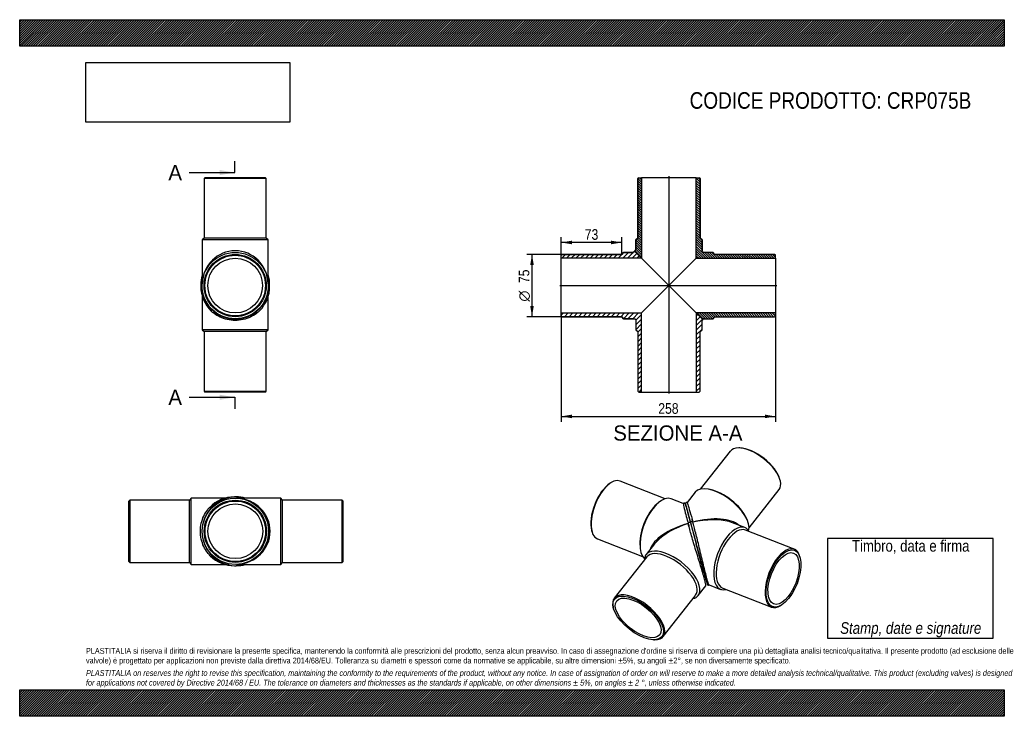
# Model space of a CAD drawing. Header units: millimetres. Extents: x 0 to 1188, y 0 to 840.
import ezdxf
from ezdxf.enums import TextEntityAlignment as Align
from ezdxf.lldxf.tags import DXFTag

# ---------------------------------------------------------------- set-up
doc = ezdxf.new("R2010")
doc.units = ezdxf.units.MM
doc.header["$LTSCALE"] = 4
for name, color, linetype in [('CRP075B', 7, 'Continuous'), ('CRP075B_MIR1', 7, 'Continuous'), ('Default', 7, 'Continuous'), ('DV3_Default', 7, 'Continuous')]:
    doc.layers.add(name, color=color, linetype=linetype)
doc.styles.add('SEACAD_Arial_Narrow', font='ARIALN.TTF')
doc.styles.add('SEACAD_Solid_Edge_ANSI', font='seans.ttf')
doc.styles.add('SEACAD_Solid_Edge_ANSI1_Symbols', font='semeca1.ttf')
tags = doc.linetypes.add('CENTER2', pattern=[28.575, 19.05, -3.175, 3.175, -3.175]).pattern_tags.tags
tags[10:11] = [DXFTag(74, 4), DXFTag(75, 0), DXFTag(340, '0'), DXFTag(46, 0.0), DXFTag(50, 0.0), DXFTag(44, 0.0), DXFTag(45, 0.0)]
tags[8:9] = [DXFTag(74, 4), DXFTag(75, 0), DXFTag(340, '0'), DXFTag(46, 0.0), DXFTag(50, 0.0), DXFTag(44, 0.0), DXFTag(45, 0.0)]
tags[6:7] = [DXFTag(74, 4), DXFTag(75, 0), DXFTag(340, '0'), DXFTag(46, 0.0), DXFTag(50, 0.0), DXFTag(44, 0.0), DXFTag(45, 0.0)]
tags[4:5] = [DXFTag(74, 4), DXFTag(75, 0), DXFTag(340, '0'), DXFTag(46, 0.0), DXFTag(50, 0.0), DXFTag(44, 0.0), DXFTag(45, 0.0)]
doc.dimstyles.new('Plastitalia', dxfattribs={"dimtxt": 12.8, "dimasz": 12.8, "dimexe": 6.4, "dimexo": 0, "dimgap": 3.2, "dimtad": 1, "dimdec": 0, "dimtxsty": 'SEACAD_Arial_Narrow', "dimblk1": '_SE_FILLED', "dimblk2": '_SE_FILLED', "dimsah": 1, "dimcen": 6.4, "dimadec": 0, "dimazin": 0, "dimtfac": 0.7, "dimtdec": 1, "dimtmove": 0, "dimatfit": 3, "dimfxl": 1, "dimtolj": 1, "dimarcsym": 0})
picture_1 = doc.add_image_def('image1.jpg', size_in_pixel=(4302, 1260))

# ---------------------------------------------------------------- blocks, each defined once
blk = doc.blocks.new('SE')
at = {"layer": 'CRP075B', "color": 7, "linetype": 'Continuous'}
for p, q in [((220, 507.3), (220, 465.9)), ((300, 465.9), (300, 507.3)), ((300, 465.9), (220, 465.9)), ((220, 465.9), (222.5, 463.9)), ((297.5, 463.9), (222.5, 463.9)), ((222.5, 463.9), (222.5, 391.9)), ((297.5, 463.9), (300, 465.9)), ((297.5, 391.9), (297.5, 463.9)), ((222.5, 391.9), (297.5, 391.9)), ((222.5, 391.9), (223.5, 390.9)), ((296.5, 390.9), (223.5, 390.9)), ((296.5, 390.9), (297.5, 391.9))]:
    blk.add_line(p, q, dxfattribs=at)
for centre, start, end in [((260, 519), 177.9089, 180.8429), ((260, 518.4), 180.0054, 226.0197), ((260.1, 518.4), 315.428, 359.9944), ((260, 519), 359.1571, 2.1569)]:
    blk.add_arc(centre, 41.5, start, end, dxfattribs=at)
for centre, major_axis, start_param, end_param in [((220, 518.4), (1.5, 0), 2.988963, 3.143587), ((300, 518.4), (-1.5, 0), 3.139598, 3.317036)]:
    blk.add_ellipse(centre, major_axis=major_axis, ratio=0.707107, start_param=start_param, end_param=end_param, dxfattribs=at)
blk.add_open_spline([(289.6, 489.2), (288.4, 488), (287.1, 486.8), (283.4, 484.1), (281, 482.6), (275.7, 480.1), (272.7, 479.1), (266.5, 477.7), (263.3, 477.3), (256.8, 477.3), (253.6, 477.7), (247.4, 479), (244.5, 480.1), (239.1, 482.6), (236.7, 484), (233.3, 486.6), (232.2, 487.5), (231.2, 488.5)], degree=3, knots=[0.2707126, 0.2707126, 0.2707126, 0.2707126, 0.3125, 0.3125, 0.375, 0.375, 0.4375, 0.4375, 0.5, 0.5, 0.5625, 0.5625, 0.625, 0.625, 0.6875, 0.6875, 0.7212493, 0.7212493, 0.7212493, 0.7212493], dxfattribs=at)
at = {"layer": 'CRP075B_MIR1', "color": 7, "linetype": 'Continuous'}
for p, q in [((223.5, 649.4), (222.5, 648.4)), ((297.5, 648.4), (222.5, 648.4)), ((222.5, 648.4), (222.5, 576.4)), ((296.5, 649.4), (223.5, 649.4)), ((297.5, 648.4), (296.5, 649.4)), ((297.5, 576.4), (297.5, 648.4)), ((222.5, 576.4), (220, 574.4)), ((300, 574.4), (220, 574.4)), ((220, 574.4), (220, 523.7)), ((297.5, 576.4), (222.5, 576.4)), ((300, 574.4), (297.5, 576.4)), ((300, 523.7), (300, 574.4)), ((220.1, 521.6), (220.1, 521.6)), ((220.1, 521.5), (220.1, 521.6)), ((300, 521.6), (300, 521.6)), ((300, 521.6), (300, 521.5))]:
    blk.add_line(p, q, dxfattribs=at)
for radius in [40, 37.5, 36.5, 33]:
    blk.add_circle((260, 519.4), radius, dxfattribs=at)
for centre, radius, start, end in [((260.8, 520.5), 42.3, 164.711, 180.0459), ((259.3, 520.5), 42.3, 359.9453, 15.2732), ((260, 520.5), 41.5, 179.9978, 0.0022)]:
    blk.add_arc(centre, radius, start, end, dxfattribs=at)
for centre, major_axis, ratio, start_param, end_param in [((260, 519.4), (0, -42), 0.952381, 1.622542, 4.660643), ((220, 520.5), (1.5, 0), 0.707107, 1.534202, 3.139601), ((300, 520.5), (-1.5, 0), 0.707107, 3.143584, 4.748983)]:
    blk.add_ellipse(centre, major_axis=major_axis, ratio=ratio, start_param=start_param, end_param=end_param, dxfattribs=at)
for points in [[(220, 523.7), (220, 523), (220.1, 522.3), (220.1, 521.6)], [(300, 521.6), (300, 522.3), (300, 523), (300, 523.7)]]:
    blk.add_open_spline(points, degree=3, dxfattribs=at)
blk = doc.blocks.new('SE1')
at = {"layer": 'CRP075B', "color": 7, "linetype": 'Continuous'}
for p, q in [((206.7, 263.1), (204.7, 260.6)), ((206.7, 183.1), (206.7, 263.1)), ((248.1, 263.1), (206.7, 263.1)), ((132.7, 260.6), (131.7, 259.6)), ((131.7, 186.6), (131.7, 259.6)), ((132.7, 260.6), (132.7, 185.6)), ((204.7, 260.6), (132.7, 260.6)), ((204.7, 185.6), (204.7, 260.6)), ((131.7, 186.6), (132.7, 185.6)), ((132.7, 185.6), (204.7, 185.6)), ((204.7, 185.6), (206.7, 183.1)), ((206.7, 183.1), (248.1, 183.1))]:
    blk.add_line(p, q, dxfattribs=at)
for centre, start, end in [((259.1, 223.1), 90.0054, 136.0197), ((259.7, 223.1), 87.8629, 90.8429), ((259.1, 223.1), 225.428, 269.9944), ((259.7, 223.1), 269.1571, 272.2027)]:
    blk.add_arc(centre, 41.5, start, end, dxfattribs=at)
for centre, major_axis, start_param, end_param in [((259.1, 263.1), (0, -1.5), 2.988963, 3.143587), ((259.1, 183.1), (0, 1.5), 3.139598, 3.317036)]:
    blk.add_ellipse(centre, major_axis=major_axis, ratio=0.707107, start_param=start_param, end_param=end_param, dxfattribs=at)
blk.add_open_spline([(230, 193.6), (228.8, 194.8), (227.6, 196.1), (224.8, 199.7), (223.3, 202.2), (220.8, 207.5), (219.8, 210.5), (218.4, 216.7), (218.1, 219.9), (218.1, 226.4), (218.4, 229.6), (219.8, 235.8), (220.8, 238.7), (223.3, 244.1), (224.8, 246.5), (227.4, 249.9), (228.3, 250.9), (229.3, 252)], degree=3, knots=[0.2707126, 0.2707126, 0.2707126, 0.2707126, 0.3125, 0.3125, 0.375, 0.375, 0.4375, 0.4375, 0.5, 0.5, 0.5625, 0.5625, 0.625, 0.625, 0.6875, 0.6875, 0.7212493, 0.7212493, 0.7212493, 0.7212493], dxfattribs=at)
at = {"layer": 'CRP075B_MIR1', "color": 7, "linetype": 'Continuous'}
for p, q in [((262.3, 263.1), (262.4, 263.1)), ((262.3, 263.1), (262.3, 263.1)), ((315.2, 263.1), (264.4, 263.1)), ((315.2, 183.1), (315.2, 263.1)), ((317.2, 260.6), (315.2, 263.1)), ((317.2, 185.6), (317.2, 260.6)), ((389.2, 260.6), (317.2, 260.6)), ((389.2, 185.6), (389.2, 260.6)), ((390.2, 259.6), (389.2, 260.6)), ((390.2, 186.6), (390.2, 259.6)), ((262.4, 183.2), (262.3, 183.2)), ((262.3, 183.2), (262.3, 183.2)), ((264.4, 183.1), (315.2, 183.1)), ((315.2, 183.1), (317.2, 185.6)), ((317.2, 185.6), (389.2, 185.6)), ((389.2, 185.6), (390.2, 186.6))]:
    blk.add_line(p, q, dxfattribs=at)
for radius in [40, 37.5, 36.5, 33]:
    blk.add_circle((260.2, 223.1), radius, dxfattribs=at)
for centre, radius, start, end in [((261.3, 223.1), 41.5, 89.9978, 270.0022), ((261.3, 222.3), 42.3, 74.711, 90.0459), ((261.3, 223.9), 42.3, 269.9453, 285.2732)]:
    blk.add_arc(centre, radius, start, end, dxfattribs=at)
for centre, major_axis, ratio, start_param, end_param in [((261.3, 263.1), (0, -1.5), 0.707107, 1.534202, 3.139601), ((260.2, 223.1), (-42, 0), 0.952381, 1.622542, 4.660643), ((261.3, 183.1), (0, 1.5), 0.707107, 3.143584, 4.748983)]:
    blk.add_ellipse(centre, major_axis=major_axis, ratio=ratio, start_param=start_param, end_param=end_param, dxfattribs=at)
for points in [[(264.4, 263.1), (263.8, 263.1), (263.1, 263.1), (262.4, 263.1)], [(262.4, 183.2), (263.1, 183.2), (263.8, 183.1), (264.4, 183.1)]]:
    blk.add_open_spline(points, degree=3, dxfattribs=at)
blk = doc.blocks.new('SE3')
at = {"color": 7, "linetype": 'Continuous', "style": 'SEACAD_Solid_Edge_ANSI'}
blk.add_text('A', height=18.4, dxfattribs=at).set_placement((179.4, 664.8), align=Align.TOP_LEFT)
blk = doc.blocks.new('SE4')
at = {"color": 7, "linetype": 'Continuous', "style": 'SEACAD_Solid_Edge_ANSI'}
blk.add_text('A', height=18.4, dxfattribs=at).set_placement((179.4, 393.9), align=Align.TOP_LEFT)
blk = doc.blocks.new('SEANNOT_GROUP')
at = {"linetype": 'Continuous'}
blk.add_hatch(color=7, dxfattribs=at).paths.add_polyline_path([(241.3, 652.6), (259.7, 655.6), (241.3, 658.7)])
at = {"color": 7, "linetype": 'Continuous'}
blk.add_lwpolyline([(204.5, 655.6), (259.7, 655.6)], dxfattribs=at)
blk = doc.blocks.new('SEANNOT_GROUP1')
at = {"linetype": 'Continuous'}
blk.add_hatch(color=7, dxfattribs=at).paths.add_polyline_path([(241.3, 381.6), (259.7, 384.7), (241.3, 387.8)])
at = {"color": 7, "linetype": 'Continuous'}
blk.add_lwpolyline([(204.5, 384.7), (259.7, 384.7)], dxfattribs=at)
blk = doc.blocks.new('SE2')
at = {"layer": 'Default', "color": 7, "linetype": 'CENTER2'}
for p, q in [((259.7, 655.6), (259.7, 669.4)), ((259.7, 384.7), (259.7, 370.9))]:
    blk.add_line(p, q, dxfattribs=at)
at = {"layer": 'Default', "color": 7, "linetype": 'CENTER2', "const_width": 0.0001}
blk.add_lwpolyline([(259.7, 655.6), (259.7, 384.7)], dxfattribs=at)
at = {"layer": 'Default'}
for name in ['SE3', 'SEANNOT_GROUP', 'SE4', 'SEANNOT_GROUP1']:
    blk.add_blockref(name, (0, 0), dxfattribs=at)
blk = doc.blocks.new('SE5')
at = {"layer": 'CRP075B', "linetype": 'Continuous'}
h = blk.add_hatch(dxfattribs=at)
h.set_pattern_fill('LINE', scale=1.25984, angle=45, style=0)
edge = h.paths.add_edge_path()
edge.add_line((654.4, 556.9), (653.4, 555.9))
edge.add_line((653.4, 555.9), (653.4, 552.4))
edge.add_line((653.4, 552.4), (750.4, 552.4))
edge.add_line((750.4, 552.4), (742.8, 560))
edge.add_spline(control_points=[(742.8, 560), (742.8, 560.1), (742.6, 560.2), (742.4, 560.3), (742.3, 560.4), (742.1, 560.4), (741.9, 560.5), (741.7, 560.5), (741.6, 560.4), (741.3, 560.4), (741.2, 560.3), (741, 560.2), (740.9, 560.1), (740.7, 560), (740.6, 559.9), (740.5, 559.7), (740.4, 559.6), (740.4, 559.4)], knot_values=[0, 0, 0, 0, 0.125, 0.125, 0.25, 0.25, 0.375, 0.375, 0.5, 0.5, 0.625, 0.625, 0.75, 0.75, 0.875, 0.875, 1, 1, 1, 1], degree=3, periodic=0)
edge.add_line((740.4, 559.4), (728.4, 559.4))
edge.add_line((728.4, 559.4), (726.4, 556.9))
edge.add_line((726.4, 556.9), (654.4, 556.9))
h = blk.add_hatch(dxfattribs=at)
h.set_pattern_fill('LINE', scale=1.25984, angle=45, style=0)
edge = h.paths.add_edge_path()
edge.add_line((726.4, 481.9), (728.4, 479.4))
edge.add_line((728.4, 479.4), (741.4, 479.4))
edge.add_spline(control_points=[(741.4, 479.4), (741.6, 479.4), (741.7, 479.4), (741.9, 479.4), (742.1, 479.3), (742.3, 479.2), (742.4, 479.2), (742.6, 479), (742.7, 478.9), (743, 478.7), (743.2, 478.4), (743.4, 478), (743.4, 477.7), (743.4, 477.4)], knot_values=[0, 0, 0, 0, 0.125, 0.125, 0.25, 0.25, 0.375, 0.375, 0.5, 0.5, 0.75, 0.75, 1, 1, 1, 1], degree=3, periodic=0)
edge.add_line((743.4, 477.4), (743.4, 465.9))
edge.add_line((743.4, 465.9), (745.9, 463.9))
edge.add_line((745.9, 463.9), (745.9, 391.9))
edge.add_line((745.9, 391.9), (746.9, 390.9))
edge.add_line((746.9, 390.9), (750.4, 390.9))
edge.add_line((750.4, 390.9), (750.4, 486.4))
edge.add_line((750.4, 486.4), (653.4, 486.4))
edge.add_line((653.4, 486.4), (653.4, 482.9))
edge.add_line((653.4, 482.9), (654.4, 481.9))
edge.add_line((654.4, 481.9), (726.4, 481.9))
h = blk.add_hatch(dxfattribs=at)
h.set_pattern_fill('LINE', scale=1.25984, angle=45, style=0)
edge = h.paths.add_edge_path()
edge.add_line((820.9, 391.9), (820.9, 463.9))
edge.add_line((820.9, 463.9), (823.4, 465.9))
edge.add_line((823.4, 465.9), (823.4, 477.3))
edge.add_spline(control_points=[(823.4, 477.3), (823.6, 477.5), (823.7, 477.6), (823.8, 478), (823.9, 478.2), (823.9, 478.5), (823.9, 478.6), (823.8, 478.8), (823.8, 478.9), (823.7, 479), (823.7, 479.1), (823.6, 479.3), (823.5, 479.4), (823.4, 479.4)], knot_values=[0, 0, 0, 0, 0.25, 0.25, 0.5, 0.5, 0.625, 0.625, 0.75, 0.75, 0.875, 0.875, 1, 1, 1, 1], degree=3, periodic=0)
edge.add_line((823.4, 479.4), (816.4, 486.4))
edge.add_line((816.4, 486.4), (816.4, 390.9))
edge.add_line((816.4, 390.9), (819.9, 390.9))
edge.add_line((819.9, 390.9), (820.9, 391.9))
at = {"layer": 'CRP075B_MIR1', "linetype": 'Continuous'}
h = blk.add_hatch(dxfattribs=at)
h.set_pattern_fill('LINE', scale=0.62992, angle=135, style=0)
edge = h.paths.add_edge_path()
edge.add_line((745.9, 576.4), (743.4, 574.4))
edge.add_line((743.4, 574.4), (743.4, 562.5))
edge.add_spline(control_points=[(743.4, 562.5), (743.3, 562.5), (743.2, 562.4), (743, 562.3), (742.9, 562.2), (742.7, 562), (742.6, 561.9), (742.5, 561.7), (742.5, 561.5), (742.4, 561.3), (742.4, 561.2), (742.4, 560.9), (742.4, 560.8), (742.5, 560.5), (742.5, 560.4), (742.7, 560.2), (742.8, 560.1), (742.8, 560)], knot_values=[0, 0, 0, 0, 0.125, 0.125, 0.25, 0.25, 0.375, 0.375, 0.5, 0.5, 0.625, 0.625, 0.75, 0.75, 0.875, 0.875, 1, 1, 1, 1], degree=3, periodic=0)
edge.add_line((742.8, 560), (750.4, 552.4))
edge.add_line((750.4, 552.4), (750.4, 649.4))
edge.add_line((750.4, 649.4), (746.9, 649.4))
edge.add_line((746.9, 649.4), (745.9, 648.4))
edge.add_line((745.9, 648.4), (745.9, 576.4))
h = blk.add_hatch(dxfattribs=at)
h.set_pattern_fill('LINE', scale=0.629921, angle=135, style=0)
edge = h.paths.add_edge_path()
edge.add_line((820.9, 648.4), (819.9, 649.4))
edge.add_line((819.9, 649.4), (816.4, 649.4))
edge.add_line((816.4, 649.4), (816.4, 552.4))
edge.add_line((816.4, 552.4), (911.9, 552.4))
edge.add_line((911.9, 552.4), (911.9, 555.9))
edge.add_line((911.9, 555.9), (910.9, 556.9))
edge.add_line((910.9, 556.9), (838.9, 556.9))
edge.add_line((838.9, 556.9), (836.9, 559.4))
edge.add_line((836.9, 559.4), (825.4, 559.4))
edge.add_spline(control_points=[(825.4, 559.4), (825.3, 559.4), (825.2, 559.4), (824.9, 559.5), (824.8, 559.5), (824.5, 559.6), (824.4, 559.7), (824.2, 559.8), (824.1, 559.9), (823.8, 560.2), (823.7, 560.4), (823.5, 560.9), (823.4, 561.2), (823.4, 561.4)], knot_values=[0, 0, 0, 0, 0.125, 0.125, 0.25, 0.25, 0.375, 0.375, 0.5, 0.5, 0.75, 0.75, 1, 1, 1, 1], degree=3, periodic=0)
edge.add_line((823.4, 561.4), (823.4, 574.4))
edge.add_line((823.4, 574.4), (820.9, 576.4))
edge.add_line((820.9, 576.4), (820.9, 648.4))
h = blk.add_hatch(dxfattribs=at)
h.set_pattern_fill('LINE', scale=0.629921, angle=135, style=0)
edge = h.paths.add_edge_path()
edge.add_line((838.9, 481.9), (910.9, 481.9))
edge.add_line((910.9, 481.9), (911.9, 482.9))
edge.add_line((911.9, 482.9), (911.9, 486.4))
edge.add_line((911.9, 486.4), (816.4, 486.4))
edge.add_line((816.4, 486.4), (823.4, 479.4))
edge.add_spline(control_points=[(823.4, 479.4), (823.6, 479.3), (823.7, 479.2), (824, 479.1), (824.1, 479), (824.3, 479), (824.4, 479), (824.6, 479), (824.7, 479), (824.9, 479), (825, 479.1), (825.2, 479.1), (825.2, 479.2), (825.4, 479.3), (825.5, 479.4), (825.5, 479.4)], knot_values=[0, 0, 0, 0, 0.25, 0.25, 0.375, 0.375, 0.5, 0.5, 0.625, 0.625, 0.75, 0.75, 0.875, 0.875, 1, 1, 1, 1], degree=3, periodic=0)
edge.add_line((825.5, 479.4), (836.9, 479.4))
edge.add_line((836.9, 479.4), (838.9, 481.9))
at = {"layer": 'CRP075B', "color": 7, "linetype": 'Continuous'}
for p, q in [((726.4, 556.9), (728.4, 559.4)), ((728.4, 559.4), (726.4, 556.9)), ((728.4, 559.4), (728.4, 559.4)), ((728.4, 559.4), (740.4, 559.4)), ((740.4, 559.4), (728.4, 559.4)), ((750.4, 552.4), (742.8, 560)), ((653.4, 555.9), (654.4, 556.9)), ((654.4, 556.9), (653.4, 555.9)), ((653.4, 555.9), (653.4, 555.9)), ((653.4, 552.4), (653.4, 555.9)), ((653.4, 486.4), (653.4, 552.4)), ((750.4, 552.4), (653.4, 552.4)), ((654.4, 556.9), (654.4, 556.9)), ((654.4, 556.9), (726.4, 556.9)), ((726.4, 556.9), (654.4, 556.9)), ((726.4, 556.9), (726.4, 556.9)), ((783.4, 519.4), (750.4, 552.4)), ((750.4, 486.4), (783.4, 519.4)), ((816.4, 486.4), (783.4, 519.4)), ((653.4, 482.9), (653.4, 486.4)), ((653.4, 486.4), (750.4, 486.4)), ((653.4, 482.9), (653.4, 482.9)), ((654.4, 481.9), (653.4, 482.9)), ((653.4, 482.9), (654.4, 481.9)), ((654.4, 481.9), (654.4, 481.9)), ((726.4, 481.9), (654.4, 481.9)), ((654.4, 481.9), (726.4, 481.9)), ((726.4, 481.9), (726.4, 481.9)), ((728.4, 479.4), (726.4, 481.9)), ((726.4, 481.9), (728.4, 479.4)), ((728.4, 479.4), (728.4, 479.4)), ((741.4, 479.4), (728.4, 479.4)), ((728.4, 479.4), (741.4, 479.4)), ((741.4, 479.4), (741.4, 479.4)), ((743.4, 477.4), (743.4, 477.4)), ((743.4, 477.4), (743.4, 465.9)), ((743.4, 477.4), (743.4, 465.9)), ((750.4, 390.9), (750.4, 486.4)), ((816.4, 486.4), (816.4, 390.9)), ((823.4, 479.4), (816.4, 486.4)), ((823.4, 465.9), (823.4, 477.3)), ((823.4, 465.9), (823.4, 477.3)), ((743.4, 465.9), (743.4, 465.9)), ((743.4, 465.9), (745.9, 463.9)), ((743.4, 465.9), (745.9, 463.9)), ((745.9, 463.9), (745.9, 463.9)), ((745.9, 463.9), (745.9, 391.9)), ((745.9, 463.9), (745.9, 391.9)), ((820.9, 463.9), (823.4, 465.9)), ((820.9, 463.9), (823.4, 465.9)), ((820.9, 463.9), (820.9, 463.9)), ((820.9, 391.9), (820.9, 463.9)), ((820.9, 391.9), (820.9, 463.9)), ((823.4, 465.9), (823.4, 465.9)), ((745.9, 391.9), (745.9, 391.9)), ((746.9, 390.9), (745.9, 391.9)), ((745.9, 391.9), (746.9, 390.9)), ((746.9, 390.9), (746.9, 390.9)), ((746.9, 390.9), (750.4, 390.9)), ((750.4, 390.9), (816.4, 390.9)), ((816.4, 390.9), (819.9, 390.9)), ((820.9, 391.9), (819.9, 390.9)), ((819.9, 390.9), (820.9, 391.9)), ((819.9, 390.9), (819.9, 390.9)), ((820.9, 391.9), (820.9, 391.9))]:
    blk.add_line(p, q, dxfattribs=at)
for centre, radius, start, end in [((2773.8, 2495.3), 2807.5, 223.5919882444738, 223.5920413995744), ((1537.8, 1271.7), 1068.4, 228.0363, 228.0365)]:
    blk.add_arc(centre, radius, start, end, dxfattribs=at)
for points, knots in [([(740.4, 559.4), (740.4, 559.6), (740.5, 559.7), (740.6, 559.9), (740.7, 560), (740.9, 560.1), (741, 560.2), (741.2, 560.3), (741.3, 560.4), (741.6, 560.4), (741.7, 560.5), (741.9, 560.5), (742.1, 560.4), (742.3, 560.4), (742.4, 560.3), (742.6, 560.2), (742.8, 560.1), (742.8, 560)], [0, 0, 0, 0, 0.125, 0.125, 0.25, 0.25, 0.375, 0.375, 0.5, 0.5, 0.625, 0.625, 0.75, 0.75, 0.875, 0.875, 1, 1, 1, 1]), ([(742.3, 560.3), (742.1, 560.4), (741.9, 560.4), (741.4, 560.4), (741.1, 560.2), (740.8, 560), (740.6, 559.8), (740.4, 559.5), (740.4, 559.4), (740.4, 559.3)], [0, 0, 0, 0, 0.186324, 0.360061, 0.516245, 0.653046, 0.783481, 0.946318, 1, 1, 1, 1]), ([(741.4, 479.4), (741.6, 479.4), (741.7, 479.4), (741.9, 479.4), (742.1, 479.3), (742.3, 479.2), (742.4, 479.2), (742.6, 479), (742.7, 478.9), (743, 478.7), (743.2, 478.4), (743.4, 478), (743.4, 477.7), (743.4, 477.4)], [0, 0, 0, 0, 0.125, 0.125, 0.25, 0.25, 0.375, 0.375, 0.5, 0.5, 0.75, 0.75, 1, 1, 1, 1]), ([(823.4, 479.4), (823.5, 479.4), (823.6, 479.3), (823.7, 479.1), (823.7, 479), (823.8, 478.9), (823.8, 478.8), (823.9, 478.6), (823.9, 478.5), (823.9, 478.2), (823.8, 478), (823.7, 477.6), (823.6, 477.5), (823.4, 477.3)], [0, 0, 0, 0, 0.125, 0.125, 0.25, 0.25, 0.375, 0.375, 0.5, 0.5, 0.75, 0.75, 1, 1, 1, 1])]:
    blk.add_open_spline(points, degree=3, knots=knots, dxfattribs=at)
at = {"layer": 'CRP075B_MIR1', "color": 7, "linetype": 'Continuous'}
for p, q in [((745.9, 648.4), (746.9, 649.4)), ((746.9, 649.4), (745.9, 648.4)), ((745.9, 648.4), (745.9, 648.4)), ((745.9, 576.4), (745.9, 648.4)), ((745.9, 648.4), (745.9, 576.4)), ((746.9, 649.4), (746.9, 649.4)), ((746.9, 649.4), (750.4, 649.4)), ((816.4, 649.4), (750.4, 649.4)), ((750.4, 649.4), (750.4, 552.4)), ((816.4, 649.4), (819.9, 649.4)), ((816.4, 552.4), (816.4, 649.4)), ((819.9, 649.4), (819.9, 649.4)), ((819.9, 649.4), (820.9, 648.4)), ((820.9, 648.4), (819.9, 649.4)), ((820.9, 648.4), (820.9, 648.4)), ((820.9, 648.4), (820.9, 576.4)), ((820.9, 576.4), (820.9, 648.4)), ((743.4, 574.4), (745.9, 576.4)), ((745.9, 576.4), (743.4, 574.4)), ((743.4, 574.4), (743.4, 574.4)), ((743.4, 562.5), (743.4, 574.4)), ((743.4, 574.4), (743.4, 562.5)), ((745.9, 576.4), (745.9, 576.4)), ((820.9, 576.4), (820.9, 576.4)), ((820.9, 576.4), (823.4, 574.4)), ((823.4, 574.4), (820.9, 576.4)), ((823.4, 574.4), (823.4, 574.4)), ((823.4, 574.4), (823.4, 561.4)), ((823.4, 561.4), (823.4, 574.4)), ((742.8, 560), (750.4, 552.4)), ((823.4, 561.4), (823.4, 561.4)), ((825.4, 559.4), (825.4, 559.4)), ((836.9, 559.4), (825.4, 559.4)), ((836.9, 559.4), (825.4, 559.4)), ((836.9, 559.4), (836.9, 559.4)), ((838.9, 556.9), (836.9, 559.4)), ((838.9, 556.9), (836.9, 559.4)), ((783.4, 519.4), (750.4, 552.4)), ((816.4, 552.4), (783.4, 519.4)), ((816.4, 552.4), (911.9, 552.4)), ((838.9, 556.9), (838.9, 556.9)), ((910.9, 556.9), (838.9, 556.9)), ((910.9, 556.9), (838.9, 556.9)), ((910.9, 556.9), (910.9, 556.9)), ((910.9, 556.9), (911.9, 555.9)), ((911.9, 555.9), (910.9, 556.9)), ((911.9, 555.9), (911.9, 555.9)), ((911.9, 552.4), (911.9, 555.9)), ((911.9, 552.4), (911.9, 486.4)), ((816.4, 486.4), (783.4, 519.4)), ((911.9, 486.4), (816.4, 486.4)), ((816.4, 486.4), (823.4, 479.4)), ((825.5, 479.4), (836.9, 479.4)), ((825.5, 479.4), (836.9, 479.4)), ((836.9, 479.4), (838.9, 481.9)), ((836.9, 479.4), (838.9, 481.9)), ((836.9, 479.4), (836.9, 479.4)), ((838.9, 481.9), (838.9, 481.9)), ((838.9, 481.9), (910.9, 481.9)), ((838.9, 481.9), (910.9, 481.9)), ((911.9, 482.9), (910.9, 481.9)), ((910.9, 481.9), (911.9, 482.9)), ((910.9, 481.9), (910.9, 481.9)), ((911.9, 482.9), (911.9, 486.4)), ((911.9, 482.9), (911.9, 482.9))]:
    blk.add_line(p, q, dxfattribs=at)
for centre, radius, start, end in [((743.9, 561), 1.48, 106.3433, 198.1686), ((-1192.4, -1470.9), 2807.5, 46.40795860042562, 46.40801175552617), ((31.1, -234.9), 1068.4, 41.9635, 41.9637)]:
    blk.add_arc(centre, radius, start, end, dxfattribs=at)
for points, knots in [([(742.8, 560), (742.8, 560.1), (742.7, 560.2), (742.5, 560.4), (742.5, 560.5), (742.4, 560.8), (742.4, 560.9), (742.4, 561.2), (742.4, 561.3), (742.5, 561.5), (742.5, 561.7), (742.6, 561.9), (742.7, 562), (742.9, 562.2), (743, 562.3), (743.2, 562.4), (743.3, 562.5), (743.4, 562.5)], [0, 0, 0, 0, 0.125, 0.125, 0.25, 0.25, 0.375, 0.375, 0.5, 0.5, 0.625, 0.625, 0.75, 0.75, 0.875, 0.875, 1, 1, 1, 1]), ([(825.4, 559.4), (825.3, 559.4), (825.2, 559.4), (824.9, 559.5), (824.8, 559.5), (824.5, 559.6), (824.4, 559.7), (824.2, 559.8), (824.1, 559.9), (823.8, 560.2), (823.7, 560.4), (823.5, 560.9), (823.4, 561.2), (823.4, 561.4)], [0, 0, 0, 0, 0.125, 0.125, 0.25, 0.25, 0.375, 0.375, 0.5, 0.5, 0.75, 0.75, 1, 1, 1, 1]), ([(825.5, 479.4), (825.5, 479.4), (825.4, 479.3), (825.2, 479.2), (825.2, 479.1), (825, 479.1), (824.9, 479), (824.7, 479), (824.6, 479), (824.4, 479), (824.3, 479), (824.1, 479), (824, 479.1), (823.7, 479.2), (823.6, 479.3), (823.4, 479.4)], [0, 0, 0, 0, 0.125, 0.125, 0.25, 0.25, 0.375, 0.375, 0.5, 0.5, 0.625, 0.625, 0.75, 0.75, 1, 1, 1, 1])]:
    blk.add_open_spline(points, degree=3, knots=knots, dxfattribs=at)
blk.add_open_spline([(742.6, 560.7), (742.5, 560.7), (742.5, 560.6), (742.5, 560.6)], degree=3, dxfattribs=at)
at = {"layer": 'DV3_Default', "color": 7, "linetype": 'CENTER2'}
for p, q in [((783.4, 651.2), (783.4, 389.2)), ((651.7, 519.4), (913.7, 519.4))]:
    blk.add_line(p, q, dxfattribs=at)
blk = doc.blocks.new('SE6')
at = {"layer": 'CRP075B', "color": 7, "linetype": 'Continuous'}
for p, q in [((713.3, 281.7), (712.4, 281.1)), ((778.9, 262.4), (724.5, 283.7)), ((800.7, 256.5), (786, 262.3)), ((770.2, 257.2), (768.6, 255.8)), ((806.5, 232.5), (806.5, 232.5)), ((690.1, 223.9), (690.3, 222.9)), ((697.1, 213.8), (751.6, 192.5)), ((748.5, 204.4), (748.7, 202.3)), ((765.8, 207.8), (755.9, 195.2)), ((756.7, 192.3), (717.4, 142.5)), ((818.7, 145.7), (828, 157.5)), ((776.3, 96.1), (815.6, 145.8)), ((716.1, 131.4), (716.4, 130.4)), ((764.7, 92.2), (765.8, 92.2))]:
    blk.add_line(p, q, dxfattribs=at)
for centre, radius, start, end in [((1911.7, 539.9), 1144.2, 194.4061, 195.5285), ((9762.4, 2652.8), 9274.2, 195.0118, 195.12259), ((5507.1, 1448.5), 4852, 195.241, 195.3691)]:
    blk.add_arc(centre, radius, start, end, dxfattribs=at)
for centre, major_axis, ratio, start_param, end_param in [((710.8, 248.8), (-13.7, -34.9), 0.47604, 3.141593, 6.283185), ((710, 249.1), (13.3, 34), 0.47604, 0.571993, 2.569599), ((771.4, 225.1), (-14.6, -37.2), 0.47604, 3.141593, 6.096277), ((769.8, 225.7), (-13.7, -34.9), 0.47604, 3.884778, 5.54), ((816.5, 207.4), (56.3, 13.9), 0.463049, 1.634307, 2.867387), ((816.5, 207.4), (55.6, 16.5), 0.463072, 1.612999, 2.455436), ((807.9, 232.9), (1.45, 0.39), 0.671516, 0.002303, 3.18049), ((816.5, 207.4), (55.6, 16.5), 0.463072, -3.82775, -3.722178), ((787.3, 170.4), (31.4, -24.8), 0.473626, 0, 3.497014), ((786.2, 169.1), (29.4, -23.2), 0.473626, 0, 3.141593), ((746.9, 119.3), (-29.4, 23.2), 0.473626, 2.573805, 6.283185), ((787.3, 170.4), (31.4, -24.8), 0.473626, 5.927764, 6.283185), ((746.9, 119.3), (-29.4, 23.2), 0.473626, 0, 0.567788)]:
    blk.add_ellipse(centre, major_axis=major_axis, ratio=ratio, start_param=start_param, end_param=end_param, dxfattribs=at)
for major_axis in [(28.6, -22.6), (25.9, -20.5)]:
    blk.add_ellipse((746.3, 118.6), major_axis=major_axis, ratio=0.473626, dxfattribs=at)
for points, degree, knots in [([(803.3, 255.8), (803.3, 256), (803.2, 256.2), (802.8, 256.7), (802.5, 256.9), (802.2, 257), (802, 257.1), (801.8, 257.1), (801.5, 257), (801.2, 256.9), (800.9, 256.7), (800.8, 256.6), (800.7, 256.5)], 3, [0.92127577, 0.92127577, 0.92127577, 0.92127577, 0.95200632, 0.96590137, 0.97826234, 0.98355306, 0.98586527, 0.98803871, 0.99013233, 0.99294724, 0.99817786, 1, 1, 1, 1]), ([(800.7, 256.5), (800.7, 256.5), (800.7, 256.4), (800.8, 255.8), (800.9, 255.1), (801.5, 252.1), (802.2, 249.1), (803.8, 242.7), (804.6, 239.7), (805.5, 236.3)], 3, [0.6563316, 0.6563316, 0.6563316, 0.6563316, 0.6875, 0.6875, 0.75, 0.75, 0.875, 0.875, 0.9668024, 0.9668024, 0.9668024, 0.9668024]), ([(828, 157.5), (828, 157.5), (828, 157.6), (828, 158.3), (827.8, 159.1), (827.2, 161.7), (826.8, 163.4), (825.7, 167.6), (824.9, 170.1), (823.4, 175.5), (822.5, 178.5), (820.6, 184.5), (819.7, 187.7), (817.8, 193.9), (816.8, 197), (814, 206.2), (812.3, 212.1), (809.9, 220.2), (809.2, 222.8), (807.8, 227.8), (807.1, 230.2), (806.5, 232.5)], 3, [0.3479411, 0.3479411, 0.3479411, 0.3479411, 0.375, 0.375, 0.4375, 0.4375, 0.5, 0.5, 0.5625, 0.5625, 0.625, 0.625, 0.6875, 0.6875, 0.75, 0.75, 0.875, 0.875, 0.9375, 0.9375, 1, 1, 1, 1]), ([(809.4, 233.3), (809.7, 232), (810.1, 230.5), (810.5, 229.1), (810.9, 227.6), (811.7, 224.5), (812.6, 221.3), (813.5, 218.1), (814.4, 214.7), (814.9, 213), (815.3, 211.3), (815.8, 209.5), (816.3, 207.8)], 2, [0, 0, 0, 0.125, 0.125, 0.25, 0.25, 0.5, 0.5, 0.75, 0.75, 0.875, 0.875, 1, 1, 1]), ([(821.4, 189), (820.6, 191.9), (819.7, 195), (818.1, 201.2), (817.2, 204.4), (816.3, 207.6), (816.3, 207.7), (816.3, 207.8)], 3, [0, 0, 0, 0, 0.492488, 0.492488, 0.984977, 0.984977, 1, 1, 1, 1]), ([(825.7, 173), (825.1, 175.3), (824.4, 177.8), (823, 183.2), (822.2, 186), (821.4, 189)], 3, [0, 0, 0, 0, 0.5, 0.5, 1, 1, 1, 1])]:
    blk.add_open_spline(points, degree=degree, knots=knots, dxfattribs=at)
for points in [[(805.5, 236.4), (805.5, 236.3), (805.8, 235.1), (806.5, 232.8)], [(806.5, 232.8), (807.1, 230.3), (807.5, 228.9), (807.5, 228.7)]]:
    blk.add_open_spline(points, degree=3, dxfattribs=at)
at = {"layer": 'CRP075B_MIR1', "color": 7, "linetype": 'Continuous'}
for p, q in [((869, 323.7), (868, 323.7)), ((857.4, 319.8), (821.1, 273.9)), ((917.6, 284.5), (917.3, 285.5)), ((833.2, 273.4), (831.1, 273.8)), ((880, 227.4), (916.3, 273.4)), ((815.1, 270.2), (805.2, 257.7)), ((803.5, 255.1), (803.8, 254)), ((804.2, 252.5), (803.8, 254)), ((804.2, 252.5), (804.7, 250.7)), ((877.6, 237.1), (876.8, 239)), ((874.8, 227.5), (860, 233.3)), ((934.5, 201.5), (875.6, 224.6)), ((941.6, 191.4), (941.4, 192.4)), ((831.7, 158.5), (845.7, 153)), ((848.2, 154.7), (907.2, 131.6)), ((918.4, 133.7), (919.3, 134.2))]:
    blk.add_line(p, q, dxfattribs=at)
for centre, radius, start, end in [((820.6, 259.9), 17.8, 192.7602, 195.7117), ((9762.4, 2652.8), 9274.2, 195.0118, 195.12259), ((4735.4, 1240.1), 4052.7, 195.2668, 195.4201), ((918.7, 186.1), 93.1, 194.6291, 196.6657)]:
    blk.add_arc(centre, radius, start, end, dxfattribs=at)
for centre, major_axis, ratio, start_param, end_param in [((886.9, 296.6), (29.4, -23.2), 0.473626, 0, 3.141593), ((887.4, 297.3), (-28.6, 22.6), 0.473626, 3.70938, 5.715398), ((846.5, 245.4), (31.4, -24.8), 0.473626, 0.18223, 3.141593), ((847.6, 246.8), (29.4, -23.2), 0.473626, 0.73719, 2.404403), ((816.5, 207.4), (-55.6, -16.5), 0.463072, 3.415387, 4.6511), ((816.5, 207.4), (-56.3, -13.9), 0.463049, 3.831407, 4.672407), ((810.8, 233.7), (1.45, 0.39), 0.671516, -0.03429, 3.143896), ((860.3, 190.3), (14.6, 37.2), 0.47604, 0, 3.497014), ((861.9, 189.6), (13.7, 34.9), 0.47604, 0, 3.141593), ((816.5, 207.4), (-56.3, -13.9), 0.463049, 3.72209, 3.831407), ((860.3, 190.3), (14.6, 37.2), 0.47604, 5.927764, 6.283185), ((920.9, 166.6), (-13.7, -34.9), 0.47604, 2.569599, 6.283185), ((920.9, 166.6), (-13.7, -34.9), 0.47604, 0, 0.571993)]:
    blk.add_ellipse(centre, major_axis=major_axis, ratio=ratio, start_param=start_param, end_param=end_param, dxfattribs=at)
for major_axis in [(13.3, 34), (12, 30.7)]:
    blk.add_ellipse((921.7, 166.2), major_axis=major_axis, ratio=0.47604, dxfattribs=at)
for points, degree, knots in [([(805.3, 257.7), (805.2, 257.8), (805, 257.9), (804.6, 257.9), (804.3, 257.8), (804.1, 257.7), (803.9, 257.6), (803.7, 257.4), (803.5, 257.1), (803.3, 256.8), (803.3, 256.3), (803.3, 256), (803.4, 255.5), (803.6, 254.9), (803.8, 254.2), (804, 253.4), (804.3, 252.4), (804.7, 251), (805.2, 248.8), (805.9, 246.4), (806.4, 244.5), (806.8, 243.1), (807.3, 241.3), (807.8, 239.2), (808.5, 236.6), (809, 234.7), (809.3, 233.6)], 3, [0, 0, 0, 0, 0.003671, 0.013524, 0.01873, 0.022691, 0.026645, 0.030581, 0.038643, 0.057668, 0.080851, 0.131271, 0.188055, 0.242029, 0.293148, 0.341469, 0.389179, 0.43697, 0.547963, 0.655497, 0.691602, 0.735242, 0.78761, 0.848948, 0.919633, 1, 1, 1, 1]), ([(805.2, 257.8), (805.3, 257.8), (805.3, 257.7), (805.5, 257.1), (805.8, 256.4), (806.7, 253.5), (807.6, 250.6), (809.7, 243.3), (811, 239), (812.3, 234.1)], 3, [0.6555204, 0.6555204, 0.6555204, 0.6555204, 0.6875, 0.6875, 0.75, 0.75, 0.875, 0.875, 1, 1, 1, 1]), ([(809.3, 233.6), (809.7, 232.2), (810.3, 230), (811.3, 226.4), (812.1, 223.3), (812.8, 220.7), (813.5, 218.4), (814, 216.2), (814.9, 213.1), (816, 208.9), (817.5, 203.4), (818.9, 198.3), (820.2, 193.6), (821.3, 189.4), (822.5, 185.2), (823.6, 181), (824.7, 177.1), (825.7, 173.3), (826.6, 169.8), (827.5, 166.8), (828.2, 164.2), (828.8, 162.1), (829.2, 160.5), (829.5, 159.5), (829.7, 158.9), (829.9, 158.7), (830.1, 158.5), (830.3, 158.4), (830.6, 158.3), (830.8, 158.3), (831, 158.3), (831.3, 158.3), (831.5, 158.4), (831.7, 158.5), (831.7, 158.5), (831.7, 158.5)], 3, [0, 0, 0, 0, 0.050647, 0.0951, 0.133058, 0.164366, 0.189265, 0.212763, 0.236628, 0.293517, 0.350973, 0.408271, 0.451198, 0.493989, 0.536678, 0.579236, 0.621628, 0.66393, 0.70606, 0.748202, 0.790261, 0.832656, 0.876462, 0.921091, 0.961946, 0.971435, 0.979349, 0.985393, 0.987872, 0.990088, 0.99217, 0.994641, 0.997691, 0.999401, 1, 1, 1, 1]), ([(809.4, 233.3), (809.4, 233.2), (809.5, 232.8), (809.7, 232.2), (809.8, 231.7), (810, 231.1), (810.2, 230.3), (810.5, 229.2), (811, 227.2), (811.7, 224.5), (812.4, 222.1), (813, 219.8), (813.5, 218.1), (814.1, 215.9), (814.5, 214.2), (815, 212.6), (815.3, 211.4), (815.6, 210.2), (815.9, 209), (816.2, 208.2), (816.3, 207.8)], 3, [0, 0, 0, 0, 0.024943, 0.049938, 0.074981, 0.10007, 0.125201, 0.173523, 0.250174, 0.37502, 0.500102, 0.5375, 0.642919, 0.692666, 0.785604, 0.828776, 0.871816, 0.914709, 0.957441, 1, 1, 1, 1]), ([(831.7, 158.5), (831.7, 158.5), (831.6, 158.6), (831.3, 159.2), (831, 160), (830.2, 162.5), (829.7, 164.2), (828.6, 168.4), (827.9, 170.9), (826.5, 176.4), (825.8, 179.4), (824.3, 185.5), (823.5, 188.7), (822, 195.1), (821.2, 198.2), (819, 207.5), (817.6, 213.5), (815.5, 221.7), (814.8, 224.4), (813.9, 228), (813.6, 229.1), (813.3, 230.2)], 3, [0.3485985, 0.3485985, 0.3485985, 0.3485985, 0.375, 0.375, 0.4375, 0.4375, 0.5, 0.5, 0.5625, 0.5625, 0.625, 0.625, 0.6875, 0.6875, 0.75, 0.75, 0.875, 0.875, 0.9375, 0.9375, 0.9654531, 0.9654531, 0.9654531, 0.9654531]), ([(821.4, 189), (820.8, 191.2), (820.1, 193.6), (819.5, 195.9), (818.9, 198.3), (818.2, 200.6), (817.6, 203), (816.9, 205.4), (816.3, 207.8)], 2, [0, 0, 0, 0.25, 0.25, 0.5, 0.5, 0.75, 0.75, 1, 1, 1]), ([(825.7, 173), (825.3, 174.7), (824.8, 176.6), (824.2, 178.5), (823.7, 180.5), (823.1, 182.5), (822.6, 184.6), (822, 186.8), (821.4, 189)], 2, [0, 0, 0, 0.25, 0.25, 0.5, 0.5, 0.75, 0.75, 1, 1, 1])]:
    blk.add_open_spline(points, degree=degree, knots=knots, dxfattribs=at)
for points in [[(812.2, 234.3), (811.5, 236.7), (811.2, 237.9), (811.2, 238)], [(813.3, 230.3), (813.2, 230.5), (812.9, 231.8), (812.2, 234.3)]]:
    blk.add_open_spline(points, degree=3, dxfattribs=at)
blk = doc.blocks.new('GDimGGroup')
at = {"layer": 'Default', "linetype": 'Continuous'}
for points in [[(616, 544.1), (620.3, 544.1), (618.1, 556.9)], [(616, 494.7), (618.1, 481.9), (620.3, 494.7)]]:
    blk.add_hatch(color=7, dxfattribs=at).paths.add_polyline_path(points)
at = {"layer": 'Default', "color": 7, "linetype": 'Continuous'}
for p, q in [((654.4, 556.9), (611.7, 556.9)), ((618.1, 556.9), (618.1, 481.9)), ((654.4, 481.9), (611.7, 481.9))]:
    blk.add_line(p, q, dxfattribs=at)
for s, style, p in [('75', 'SEACAD_Arial_Narrow', (602.1, 522.4)), ('O', 'SEACAD_Solid_Edge_ANSI1_Symbols', (602.1, 500.1))]:
    blk.add_text(s, height=12.8, rotation=90, dxfattribs=dict(at, style=style)).set_placement(p, align=Align.TOP_LEFT)
blk = doc.blocks.new('DMBLK5')
at = {"layer": 'Default', "linetype": 'Continuous'}
for points in [[(666.2, 573.5), (653.4, 571.4), (666.2, 569.2)], [(713.6, 573.5), (713.6, 569.2), (726.4, 571.4)]]:
    blk.add_hatch(color=7, dxfattribs=at).paths.add_polyline_path(points)
at = {"layer": 'Default', "color": 7, "linetype": 'Continuous'}
for p, q in [((653.4, 552.4), (653.4, 577.8)), ((726.4, 571.4), (653.4, 571.4)), ((726.4, 556.9), (726.4, 577.8))]:
    blk.add_line(p, q, dxfattribs=at)
at = {"layer": 'Default', "color": 7, "linetype": 'Continuous', "style": 'SEACAD_Arial_Narrow'}
blk.add_text('73', height=12.8, dxfattribs=at).set_placement((681.8, 587.4), align=Align.TOP_LEFT)
blk = doc.blocks.new('_SE_FILLED')
at = {"color": 0}
blk.add_line((0, 0), (-1, 0), dxfattribs=at)
blk.add_solid([(0, 0), (-1, -0.1665), (-1, 0.1665), (0, 0)], dxfattribs=at)
blk = doc.blocks.new('DMBLK6')
at = {"layer": 'Default', "linetype": 'Continuous'}
for points in [[(666.2, 359.5), (666.2, 363.8), (653.4, 361.6)], [(899.1, 359.5), (911.9, 361.6), (899.1, 363.8)]]:
    blk.add_hatch(color=7, dxfattribs=at).paths.add_polyline_path(points)
at = {"layer": 'Default', "color": 7, "linetype": 'Continuous'}
for p, q in [((653.4, 486.4), (653.4, 355.2)), ((911.9, 486.4), (911.9, 355.2)), ((653.4, 361.6), (911.9, 361.6))]:
    blk.add_line(p, q, dxfattribs=at)
at = {"layer": 'Default', "color": 7, "linetype": 'Continuous', "style": 'SEACAD_Arial_Narrow'}
blk.add_text('258', height=12.8, dxfattribs=at).set_placement((770.5, 377.6), align=Align.TOP_LEFT)

msp = doc.modelspace()

# ---------------------------------------------------------------- hatches: boundary and pattern name
at = {"layer": 'Default', "linetype": 'Continuous'}
h = msp.add_hatch(dxfattribs=at)
h.set_pattern_fill('LINE', scale=0.629921, angle=45, style=0)
h.paths.add_polyline_path([(1188, 808), (1188, 840), (0, 840), (0, 808)])
for points in [[(1188, 808), (1188, 840), (0, 840), (0, 808)], [(1188, 0), (1188, 32), (0, 32), (0, 0)]]:
    msp.add_hatch(color=7, dxfattribs=at).paths.add_polyline_path(points)
h = msp.add_hatch(dxfattribs=at)
h.set_pattern_fill('LINE', scale=0.629921, angle=45, style=0)
h.paths.add_polyline_path([(1188, 0), (1188, 32), (0, 32), (0, 0)])

# ---------------------------------------------------------------- linework, layer by layer
at = {"layer": 'Default', "color": 7, "linetype": 'Continuous'}
for p, q in [((0, 840), (1188, 840)), ((0, 808), (0, 840)), ((1188, 840), (1188, 808)), ((1188, 808), (0, 808)), ((1174.5, 214.3), (974.5, 214.3)), ((974.5, 214.3), (974.5, 94.3)), ((1174.5, 94.3), (1174.5, 214.3)), ((974.5, 94.3), (1174.5, 94.3)), ((0, 32), (1188, 32)), ((0, 0), (0, 32)), ((1188, 32), (1188, 0)), ((1188, 0), (0, 0))]:
    msp.add_line(p, q, dxfattribs=at)

# ---------------------------------------------------------------- block references
at = {"layer": 'Default'}
for name in ['SE2', 'SE', 'SE5', 'GDimGGroup', 'SE6', 'SE1']:
    msp.add_blockref(name, (0, 0), dxfattribs=at)

# ---------------------------------------------------------------- texts
at = {"layer": 'Default', "color": 7, "linetype": 'Continuous', "style": 'SEACAD_Solid_Edge_ANSI'}
msp.add_text('SEZIONE A-A', height=18.4, dxfattribs=at).set_placement((716.2, 350.8), align=Align.TOP_LEFT)
at = {"layer": 'Default'}
for s, insert, char_height, width, attachment_point in [('{\\fArial Narrow|b0||i0||c0|p34;\\C7;\\H20.;\\W1.;CODICE PRODOTTO: CRP075B}', (808.3, 752.6), 20, 340.645, 1), ('{\\fArial Narrow|b0||i0||c0|p34;\\C7;\\H13.82888889;\\W1.;\\T1.;Timbro, data e firma}', (1075.1, 204.2), 13.829, 209.39, 5), ('{\\fArial Narrow|b0||i0||c0|p34;\\C7;\\H14.;\\W1.;\\P}{\\fArial Narrow|b0||i1||c0|p34;\\C7;\\H14.;\\W1.;Stamp, date e signature}', (1075.1, 116), 14, 222.654, 5), ("{\\fArial Narrow|b0||i0||c0|p34;\\C7;\\H7.;\\W1.;PLASTITALIA si riserva il diritto di revisionare la presente specifica, mantenendo la conformità alle prescrizioni del prodotto, senza alcun preavviso. In caso di assegnazione d'ordine si riserva di compiere una più dettagliata analisi tecnico/qualitativa. Il presente prodotto (ad esclusione delle \\P}{\\fArial Narrow|b0||i0||c0|p34;\\C7;\\H7.;\\W1.;valvole) è progettato per applicazioni non previste dalla direttiva 2014/68/EU. Tolleranza su diametri e spessori come da normative se applicabile, su altre dimensioni ±5%, su angoli ±2°, se non diversamente specificato.\\P}{\\fArial Narrow|b0||i0||c0|p34;\\C7;\\H2.;\\W1.;   \\P}{\\fArial Narrow|b0||i1||c0|p34;\\C7;\\H7.;\\W1.;PLASTITALIA on reserves the right to revise this specification, maintaining the conformity to the requirements of the product, without any notice. In case of assignation of order on will reserve to make a more detailed analysis technical/qualitative. This product (excluding valves) is designed \\P}{\\fArial Narrow|b0||i1||c0|p34;\\C7;\\H7.;\\W1.;for applications not covered by Directive 2014/68 / EU. The tolerance on diameters and thicknesses as the standards if applicable, on other dimensions ± 5%, on angles ± 2 °, unless otherwise indicated.\\P}", (80, 82.4), 7, 1028, 1)]:
    msp.add_mtext(s, dxfattribs=dict(at, insert=insert, char_height=char_height, width=width, attachment_point=attachment_point))

# ---------------------------------------------------------------- dimensions: what is measured, and where the dimension line sits
at = {"layer": 'Default', "color": 7, "linetype": 'Continuous'}
dim = msp.add_linear_dim(base=(653.4, 571.4), p1=(726.4, 556.9), p2=(653.4, 552.4), text='\\A1;<>', dimstyle='Plastitalia', dxfattribs=at)
dim.commit()
dim.dimension.update_dxf_attribs({"geometry": 'DMBLK5', "text_midpoint": (689.9, 571.4), "dimtype": 160})
dim = msp.add_linear_dim(base=(653.426286, 361.6424306), p1=(653.426286, 486.432272), p2=(911.926286, 486.432272), angle=0, text='\\A1;<>', dimstyle='Plastitalia', dxfattribs=at)
dim.commit()
dim.dimension.update_dxf_attribs({"geometry": 'DMBLK6', "text_midpoint": (782.6762908, 361.6424306), "dimtype": 161})

# ---------------------------------------------------------------- pictures from other files: only their frames are drawn
image = msp.add_image(picture_1, insert=(80, 716.4), size_in_units=(245.8, 72))
image.dxf.flags = 7

doc.saveas('drawing.dxf')
